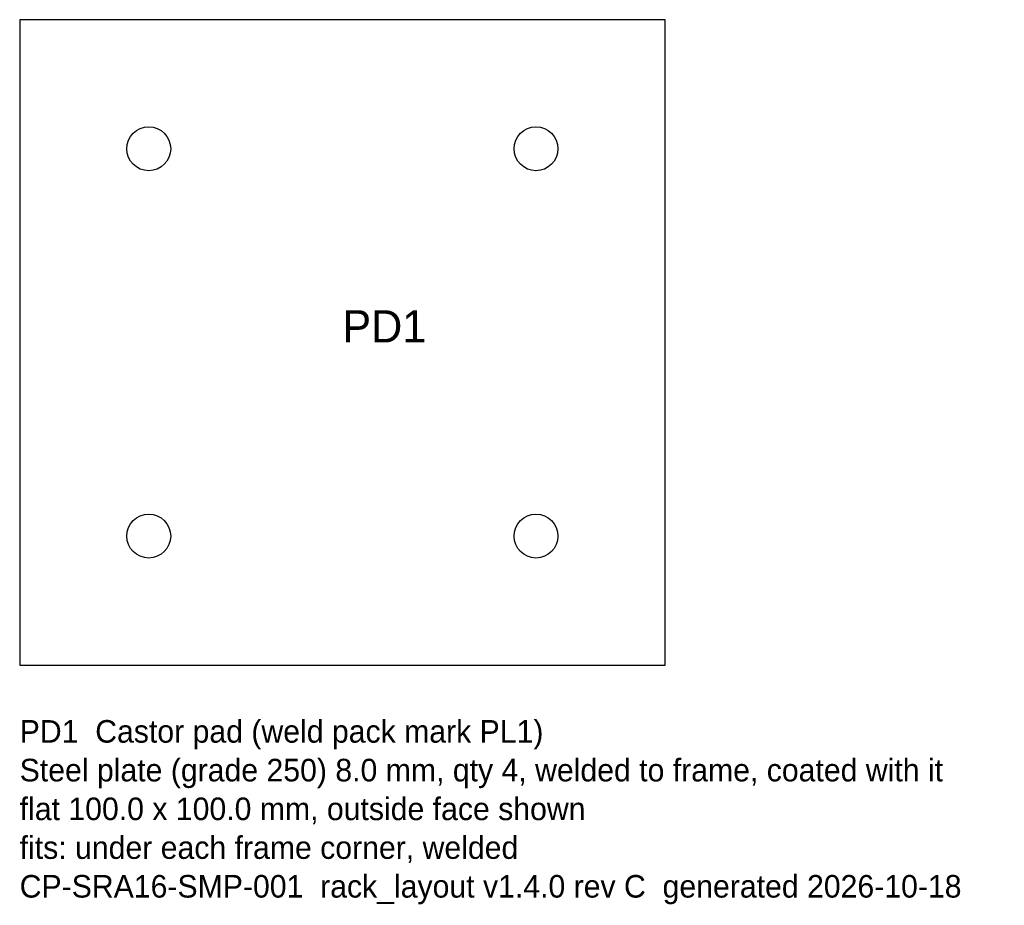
# Model space of a CAD drawing. Header units: millimetres. Extents: x 0 to 153, y -37 to 100.
import ezdxf

# ---------------------------------------------------------------- set-up
doc = ezdxf.new("R2010")
doc.units = ezdxf.units.MM
for name, color, linetype in [('CUT', 7, 'CONTINUOUS'), ('ETCH', 3, 'CONTINUOUS'), ('NOTES', 8, 'CONTINUOUS')]:
    doc.layers.add(name, color=color, linetype=linetype)

msp = doc.modelspace()

# ---------------------------------------------------------------- linework, layer by layer
at = {"layer": 'CUT'}
msp.add_lwpolyline([(0, 0), (100, 0), (100, 100), (0, 100)], close=True, dxfattribs=at)
for centre in [(20, 80), (80, 80), (20, 20), (80, 20)]:
    msp.add_circle(centre, 3.4, dxfattribs=at)

# ---------------------------------------------------------------- texts
at = {"layer": 'ETCH'}
msp.add_text('PD1', height=5, dxfattribs=at).set_placement((50, 50))
at = {"layer": 'NOTES'}
for s, p in [('PD1  Castor pad (weld pack mark PL1)', (0, -12)), ('Steel plate (grade 250) 8.0 mm, qty 4, welded to frame, coated with it', (0, -18)), ('flat 100.0 x 100.0 mm, outside face shown', (0, -24)), ('fits: under each frame corner, welded', (0, -30)), ('CP-SRA16-SMP-001  rack_layout v1.4.0 rev C  generated 2026-10-18', (0, -36))]:
    msp.add_text(s, height=3.5, dxfattribs=at).set_placement(p)

doc.saveas('drawing.dxf')
